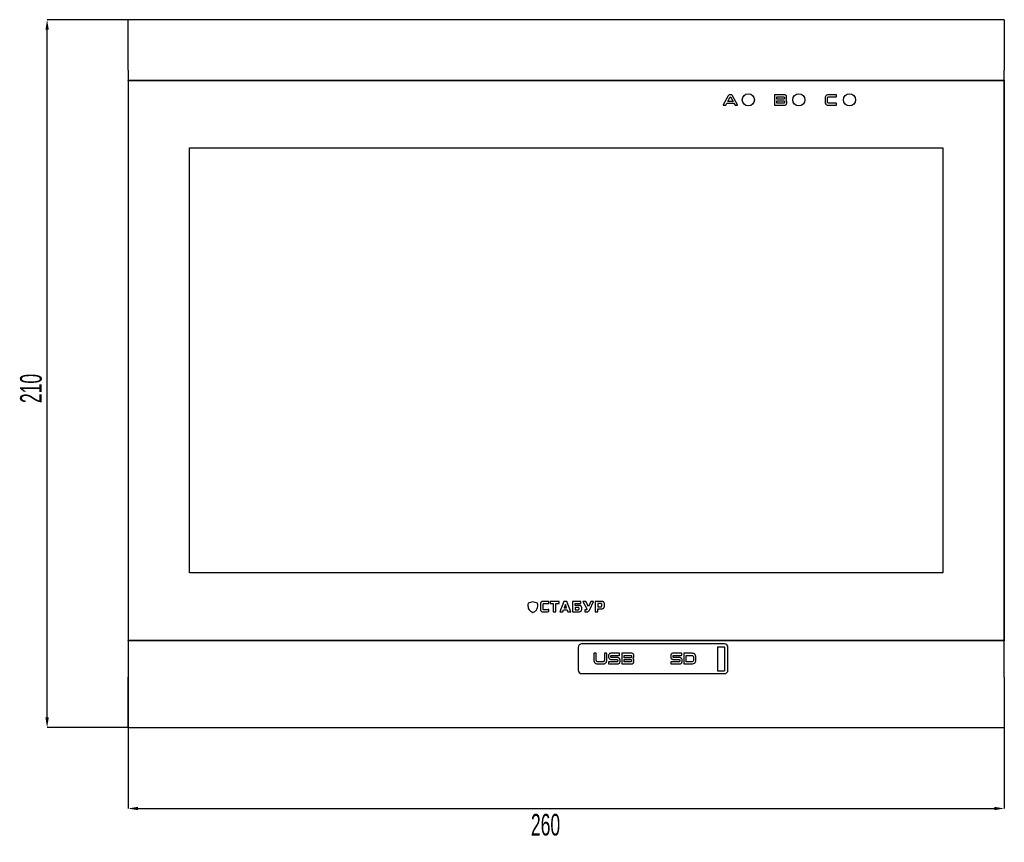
# Model space of a CAD drawing. Header units: millimetres. Extents: x -9 to 904, y 4 to 588.
# Tile 5 of 13: x -9 to 283, y 319 to 563. Entities that reach past the tile are written whole.
import ezdxf

# ---------------------------------------------------------------- set-up
doc = ezdxf.new("R2010")
doc.units = ezdxf.units.MM
doc.header["$PDSIZE"] = -1
doc.styles.add('SLDTEXTSTYLE1', font='TXT', dxfattribs={"width": 0.605})
doc.dimstyles.new('SLDDIMSTYLE4', dxfattribs={"dimtxt": 6.420797, "dimasz": 3, "dimexe": 0, "dimexo": 0.0625, "dimgap": 1.605199, "dimtad": 2, "dimdec": 3, "dimrnd": 1e-09, "dimzin": 12, "dimdsep": 46, "dimtxsty": 'SLDTEXTSTYLE1', "dimsah": 1, "dimcen": 0.09, "dimadec": 0, "dimazin": 3, "dimtfac": 1, "dimtdec": 3, "dimtofl": 0, "dimtmove": 0, "dimatfit": 3, "dimfxl": 1, "dimfrac": 2, "dimtolj": 1, "dimtzin": 12, "dimarcsym": 0})

# ---------------------------------------------------------------- blocks, each defined once
blk = doc.blocks.new('*D57')
at = {"color": 0, "linetype": 'Continuous', "lineweight": -2, "transparency": 16777216}
for p, q in [((22.83, 368.24), (22.83, 329.3)), ((282.83, 368.24), (282.83, 329.3)), ((25.83, 329.3), (279.83, 329.3))]:
    blk.add_line(p, q, dxfattribs=at)
at = {"color": 0, "linetype": 'Continuous', "transparency": 16777216}
for points in [[(25.83, 329.8), (25.83, 328.8), (22.83, 329.3)], [(279.83, 329.8), (279.83, 328.8), (282.83, 329.3)]]:
    blk.add_solid(points, dxfattribs=at)
at = {"layer": 'Defpoints', "color": 0, "linetype": 'Continuous', "transparency": 16777216}
for p in [(22.83, 368.3), (282.83, 368.3), (282.83, 329.3)]:
    blk.add_point(p, dxfattribs=at)
at = {"color": 0, "linetype": 'Continuous', "lineweight": 18, "transparency": 16777216, "insert": (146.72, 327.7), "char_height": 6.421, "attachment_point": 2, "style": 'SLDTEXTSTYLE1'}
blk.add_mtext('\\A1;260', dxfattribs=at)
blk = doc.blocks.new('*D58')
at = {"color": 0, "linetype": 'Continuous', "lineweight": -2, "transparency": 16777216}
for p, q in [((22.77, 563.3), (-1.17, 563.3)), ((-1.17, 356.3), (-1.17, 560.3)), ((22.77, 353.3), (-1.17, 353.3))]:
    blk.add_line(p, q, dxfattribs=at)
at = {"color": 0, "linetype": 'Continuous', "transparency": 16777216}
for points in [[(-1.67, 560.3), (-0.67, 560.3), (-1.17, 563.3)], [(-1.67, 356.3), (-0.67, 356.3), (-1.17, 353.3)]]:
    blk.add_solid(points, dxfattribs=at)
at = {"layer": 'Defpoints', "color": 0, "linetype": 'Continuous', "transparency": 16777216}
for p in [(-1.17, 563.3), (22.83, 563.3), (22.83, 353.3)]:
    blk.add_point(p, dxfattribs=at)
at = {"color": 0, "linetype": 'Continuous', "lineweight": 18, "transparency": 16777216, "insert": (-9.19, 453.9), "char_height": 6.421, "attachment_point": 2, "rotation": 90, "style": 'SLDTEXTSTYLE1'}
blk.add_mtext('\\A1;210', dxfattribs=at)

msp = doc.modelspace()

# ---------------------------------------------------------------- linework, layer by layer
at = {"color": 7, "linetype": 'Continuous', "lineweight": 25}
for p, q in [((22.833, 548.3011), (22.833, 563.3011)), ((282.833, 563.3011), (22.833, 563.3011)), ((282.833, 563.3011), (282.833, 548.3011)), ((22.833, 548.3011), (22.833, 545.4011)), ((282.833, 545.4011), (282.833, 548.3011)), ((22.833, 545.3011), (22.833, 545.4011)), ((282.833, 545.3011), (22.833, 545.3011)), ((22.833, 545.3011), (22.833, 379.1511)), ((22.883, 545.2511), (22.883, 379.2011)), ((22.883, 545.2511), (282.783, 545.2511)), ((282.783, 545.2511), (282.783, 379.2011)), ((282.833, 545.4011), (282.833, 545.3011)), ((282.833, 379.1511), (282.833, 545.3011)), ((200.9335, 540.709), (199.4637, 538.0052)), ((201.6689, 541.052), (201.4045, 541.0527)), ((203.6674, 538.0049), (202.1844, 540.7095)), ((214.6794, 540.9184), (214.68, 538.0379)), ((217.3887, 541.052), (214.8158, 541.0527)), ((232.9217, 541.052), (230.9003, 541.0527)), ((233.0203, 540.5345), (233.0204, 540.9577)), ((199.5218, 537.9031), (200.1047, 537.9037)), ((200.2072, 537.9608), (200.517, 538.5301)), ((200.517, 538.5301), (202.6237, 538.5301)), ((200.7994, 539.0567), (201.5031, 540.3798)), ((202.3413, 539.0567), (200.7994, 539.0567)), ((201.5521, 540.4113), (201.5793, 540.4114)), ((201.628, 540.3796), (202.3413, 539.0567)), ((202.6237, 538.5301), (202.942, 537.9611)), ((203.0449, 537.9031), (203.6143, 537.9037)), ((214.8156, 537.9037), (217.4694, 537.9037)), ((215.3726, 539.7225), (215.3726, 540.3747)), ((217.1974, 539.722), (215.3726, 539.7225)), ((215.3726, 539.2339), (217.1979, 539.2339)), ((215.3726, 538.5781), (215.3726, 539.2339)), ((215.4303, 540.4347), (217.2513, 540.4353)), ((217.2551, 538.5211), (215.4305, 538.5211)), ((217.5806, 540.1552), (217.5807, 539.9974)), ((217.5845, 538.9562), (217.5852, 538.7895)), ((218.2544, 540.0858), (218.2548, 540.3095)), ((218.2771, 538.6747), (218.2777, 538.9303)), ((229.6379, 539.877), (229.6385, 539.0838)), ((230.3311, 539.1527), (230.3311, 539.808)), ((230.8998, 537.9037), (232.9218, 537.9037)), ((230.927, 540.4347), (232.9218, 540.4353)), ((232.9217, 538.5211), (230.9272, 538.5211)), ((233.0203, 537.999), (233.0204, 538.4254)), ((41.083, 525.2511), (264.583, 525.2511)), ((41.083, 399.2011), (41.083, 525.2511)), ((264.583, 525.2511), (264.583, 399.2011)), ((264.583, 399.2011), (41.083, 399.2011)), ((142.945, 390.6297), (141.548, 390.195)), ((144.342, 390.195), (142.945, 390.6297)), ((145.2016, 389.8645), (145.2016, 388.4492)), ((145.9978, 388.4492), (145.9978, 389.8645)), ((147.6785, 390.7492), (146.0862, 390.7492)), ((146.2632, 390.13), (147.6785, 390.13)), ((147.6785, 390.13), (147.6785, 390.7492)), ((150.7299, 390.7492), (148.0761, 390.7492)), ((148.0761, 390.7492), (148.0761, 390.13)), ((148.0761, 390.13), (149.005, 390.13)), ((149.005, 390.13), (149.005, 387.6531)), ((149.8011, 390.13), (150.7299, 390.13)), ((149.8011, 387.6531), (149.8011, 390.13)), ((150.7299, 390.13), (150.7299, 390.7492)), ((152.1669, 390.7492), (150.9948, 387.6531)), ((153.0515, 390.7492), (152.1669, 390.7492)), ((152.6092, 389.8203), (152.2554, 388.7809)), ((152.2554, 388.7809), (152.9631, 388.7809)), ((152.9631, 388.7809), (152.6092, 389.8203)), ((154.2236, 387.6531), (153.0515, 390.7492)), ((157.1644, 390.7492), (154.7097, 390.7492)), ((154.7097, 390.7492), (154.7097, 387.6531)), ((155.5058, 390.13), (157.1644, 390.13)), ((155.5058, 389.5549), (155.5058, 390.13)), ((156.5673, 389.5549), (155.5058, 389.5549)), ((156.3904, 388.9358), (155.5058, 388.9358)), ((155.5058, 388.9358), (155.5058, 388.2723)), ((156.6558, 388.5377), (156.6558, 388.6703)), ((157.1644, 390.13), (157.1644, 390.7492)), ((157.4519, 388.5377), (157.4519, 388.6703)), ((157.7609, 390.7492), (158.9772, 388.5377)), ((158.6455, 390.7492), (157.7609, 390.7492)), ((159.4417, 389.179), (158.6455, 390.7492)), ((160.105, 390.7492), (159.4417, 389.179)), ((159.8618, 388.3165), (160.9896, 390.7492)), ((160.9896, 390.7492), (160.105, 390.7492)), ((163.2891, 390.7492), (161.4315, 390.7492)), ((161.4315, 390.7492), (161.4315, 387.6531)), ((162.2276, 390.13), (162.2276, 389.1569)), ((163.1122, 390.13), (162.2276, 390.13)), ((162.2276, 389.1569), (163.1122, 389.1569)), ((163.3775, 389.4223), (163.3775, 389.8645)), ((164.1737, 389.4223), (164.1737, 389.8645)), ((147.6785, 387.6972), (147.6785, 388.2944)), ((149.005, 387.6531), (149.8011, 387.6531)), ((150.9948, 387.6531), (151.8573, 387.6531)), ((151.8573, 387.6531), (152.0564, 388.2059)), ((152.0564, 388.2059), (153.1621, 388.2059)), ((153.1621, 388.2059), (153.3611, 387.6531)), ((153.3611, 387.6531), (154.2236, 387.6531)), ((154.7097, 387.6531), (156.5673, 387.6531)), ((155.5058, 388.2723), (156.3904, 388.2723)), ((158.8003, 388.2502), (158.4022, 388.2502)), ((158.4022, 388.2502), (158.4022, 387.6531)), ((161.4315, 387.6531), (162.2276, 387.6531)), ((162.2276, 387.6531), (162.2276, 388.5377)), ((162.2276, 388.5377), (163.2891, 388.5377)), ((22.833, 379.1511), (282.833, 379.1511)), ((22.833, 379.0511), (22.833, 379.1511)), ((22.833, 379.0511), (22.833, 368.3011)), ((22.883, 379.2011), (282.783, 379.2011)), ((156.433, 377.1011), (156.433, 370.3011)), ((199.833, 378.1011), (157.433, 378.1011)), ((197.783, 377.2511), (199.783, 377.2511)), ((197.783, 377.2511), (197.783, 370.1511)), ((199.783, 377.2511), (199.783, 370.1511)), ((200.833, 370.3011), (200.833, 377.1011)), ((282.833, 379.1511), (282.833, 379.0511)), ((282.833, 368.3011), (282.833, 379.0511)), ((161.0616, 375.2522), (161.0622, 373.3745)), ((161.6549, 375.352), (161.1663, 375.3527)), ((161.7548, 373.4423), (161.7548, 375.2527)), ((164.1742, 375.2522), (164.1749, 373.4426)), ((164.7676, 375.352), (164.2744, 375.3527)), ((164.8668, 373.3742), (164.8674, 375.2527)), ((165.4193, 374.6251), (165.4199, 374.2907)), ((166.1125, 374.3223), (166.1125, 374.4786)), ((168.5922, 375.352), (166.2197, 375.3527)), ((168.019, 374.0661), (166.3447, 374.0661)), ((166.3485, 374.7347), (168.5928, 374.7353)), ((168.6921, 374.8326), (168.6924, 375.2549)), ((169.3204, 375.2184), (169.3211, 372.3379)), ((172.0297, 375.352), (169.4569, 375.3527)), ((170.0137, 374.0225), (170.0137, 374.6747)), ((171.8384, 374.022), (170.0137, 374.0225)), ((170.0714, 374.7347), (171.8923, 374.7353)), ((172.2217, 374.4552), (172.2218, 374.2974)), ((172.8954, 374.3858), (172.8959, 374.6095)), ((183.8461, 374.6251), (183.8467, 374.2907)), ((184.5393, 374.3223), (184.5393, 374.4786)), ((187.019, 375.352), (184.6465, 375.3527)), ((186.4458, 374.0661), (184.7715, 374.0661)), ((184.7753, 374.7347), (187.0196, 374.7353)), ((187.1189, 374.8326), (187.1192, 375.2549)), ((187.7473, 375.2191), (187.7479, 372.3369)), ((189.9728, 375.352), (187.8837, 375.3527)), ((188.4405, 372.8794), (188.4405, 374.6718)), ((188.4982, 374.7347), (189.9555, 374.7353)), ((190.6524, 374.0272), (190.653, 373.5287)), ((191.345, 373.4695), (191.3456, 374.0866)), ((162.3215, 372.2037), (163.6078, 372.2037)), ((163.5854, 372.8211), (162.3487, 372.8211)), ((165.4238, 372.7231), (165.4244, 372.3014)), ((165.5282, 372.2037), (168.0104, 372.2037)), ((167.8808, 372.8211), (165.5286, 372.8211)), ((166.2104, 373.5311), (167.8854, 373.5318)), ((168.1169, 373.2711), (168.1175, 373.0812)), ((168.8095, 372.9319), (168.8101, 373.3041)), ((169.4566, 372.2037), (172.1105, 372.2037)), ((170.0137, 373.5339), (171.8389, 373.5339)), ((170.0137, 372.8781), (170.0137, 373.5339)), ((171.8962, 372.8211), (170.0715, 372.8211)), ((172.2256, 373.2562), (172.2262, 373.0895)), ((172.9181, 372.9747), (172.9188, 373.2303)), ((183.8506, 372.7231), (183.8513, 372.3014)), ((183.955, 372.2037), (186.4373, 372.2037)), ((186.3077, 372.8211), (183.9554, 372.8211)), ((184.6372, 373.5311), (186.3122, 373.5318)), ((186.5437, 373.2711), (186.5444, 373.0812)), ((187.2363, 372.9319), (187.2369, 373.3041)), ((187.8834, 372.2037), (189.9733, 372.2037)), ((189.9553, 372.8211), (188.4982, 372.8211)), ((22.833, 353.3011), (22.833, 368.3011)), ((157.433, 369.3011), (199.833, 369.3011)), ((197.783, 370.1511), (199.783, 370.1511)), ((282.833, 368.3011), (282.833, 353.3011)), ((22.833, 353.3011), (282.833, 353.3011))]:
    msp.add_line(p, q, dxfattribs=at)
for centre in [(206.883, 539.5011), (221.883, 539.5011), (236.883, 539.5011)]:
    msp.add_circle(centre, 1.8, dxfattribs=at)
for centre, start, end in [((157.433, 377.1011), 90, 180), ((199.833, 377.1011), 0, 90), ((157.433, 370.3011), 180, 270), ((199.833, 370.3011), 270, 0)]:
    msp.add_arc(centre, 1, start, end, dxfattribs=at)
for points, knots in [([(201.4045, 541.0527), (201.3464, 541.0483), (201.2302, 541.0394), (201.0543, 540.9167), (200.9794, 540.7878), (200.9335, 540.709)], [0, 0, 0, 0, 0.27969959, 0.55928797, 1, 1, 1, 1]), ([(202.1844, 540.7095), (202.1168, 540.8206), (201.9962, 541.019), (201.7688, 541.0419), (201.6689, 541.052)], [0, 0, 0, 0, 0.56028555, 1, 1, 1, 1]), ([(214.8158, 541.0527), (214.7953, 541.0513), (214.7545, 541.0487), (214.7038, 541.0161), (214.6815, 540.9666), (214.6801, 540.9345), (214.6794, 540.9184)], [0, 0, 0, 0, 0.280835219, 0.558857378, 0.779103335, 1, 1, 1, 1]), ([(218.2548, 540.3095), (218.2514, 540.3916), (218.2445, 540.5555), (218.1522, 540.7906), (217.8721, 541.0333), (217.588, 541.0443), (217.3887, 541.052)], [0, 0, 0, 0, 0.18761803, 0.37458448, 0.56106201, 1, 1, 1, 1]), ([(230.9003, 541.0527), (230.7127, 541.0484), (230.34, 541.0399), (229.838, 540.787), (229.6525, 540.3179), (229.6428, 540.0243), (229.6379, 539.877)], [0, 0, 0, 0, 0.28142713, 0.55894805, 0.77876256, 1, 1, 1, 1]), ([(233.0204, 540.9577), (233.0197, 540.9724), (233.0181, 541.0019), (232.9928, 541.0377), (232.9563, 541.0508), (232.9332, 541.0516), (232.9217, 541.052)], [0, 0, 0, 0, 0.2803216, 0.55866088, 0.77914199, 1, 1, 1, 1]), ([(232.9218, 540.4353), (232.9369, 540.4359), (232.9671, 540.4372), (233.0034, 540.4629), (233.0189, 540.4992), (233.0198, 540.5227), (233.0203, 540.5345)], [0, 0, 0, 0, 0.28021945, 0.55934092, 0.77894308, 1, 1, 1, 1]), ([(199.4637, 538.0052), (199.458, 537.9936), (199.4495, 537.9761), (199.4454, 537.9502), (199.4532, 537.9246), (199.4836, 537.9065), (199.509, 537.9042), (199.5218, 537.9031)], [0, 0, 0, 0, 0.25058335, 0.37657147, 0.50153747, 0.74894899, 1, 1, 1, 1]), ([(200.1047, 537.9037), (200.1164, 537.9035), (200.14, 537.9029), (200.1809, 537.9185), (200.1973, 537.9448), (200.2072, 537.9608)], [0, 0, 0, 0, 0.28112646, 0.56214137, 1, 1, 1, 1]), ([(201.5031, 540.3798), (201.5064, 540.3847), (201.5126, 540.3942), (201.5283, 540.4081), (201.543, 540.4101), (201.5521, 540.4113)], [0, 0, 0, 0, 0.2886728, 0.55898642, 1, 1, 1, 1]), ([(201.5793, 540.4114), (201.5851, 540.4106), (201.5963, 540.4091), (201.6153, 540.4), (201.6231, 540.3874), (201.628, 540.3796)], [0, 0, 0, 0, 0.28719253, 0.55576933, 1, 1, 1, 1]), ([(202.942, 537.9611), (202.9472, 537.9503), (202.9578, 537.9287), (202.9951, 537.9042), (203.026, 537.9035), (203.0449, 537.9031)], [0, 0, 0, 0, 0.28021824, 0.5611323, 1, 1, 1, 1]), ([(203.6143, 537.9037), (203.6269, 537.9048), (203.6459, 537.9063), (203.6684, 537.918), (203.6825, 537.9328), (203.6849, 537.9539), (203.6807, 537.9787), (203.6725, 537.995), (203.6674, 538.0049)], [0, 0, 0, 0, 0.24994142, 0.37499992, 0.49981235, 0.63964615, 0.7798049, 1, 1, 1, 1]), ([(214.68, 538.0379), (214.6808, 538.0173), (214.6823, 537.9761), (214.7177, 537.9268), (214.7674, 537.9059), (214.7995, 537.9044), (214.8156, 537.9037)], [0, 0, 0, 0, 0.28038552, 0.55884935, 0.77904341, 1, 1, 1, 1]), ([(215.3726, 540.3747), (215.373, 540.3837), (215.3738, 540.4016), (215.3869, 540.4249), (215.4091, 540.434), (215.4232, 540.4345), (215.4303, 540.4347)], [0, 0, 0, 0, 0.28039541, 0.55870258, 0.7791285, 1, 1, 1, 1]), ([(215.4305, 538.5211), (215.4217, 538.5214), (215.4042, 538.5219), (215.3818, 538.5357), (215.3735, 538.5575), (215.3729, 538.5712), (215.3726, 538.5781)], [0, 0, 0, 0, 0.28046896, 0.5585413, 0.77929411, 1, 1, 1, 1]), ([(217.5807, 539.9974), (217.5776, 539.9514), (217.573, 539.8823), (217.5206, 539.8058), (217.4084, 539.7256), (217.2911, 539.7236), (217.1974, 539.722)], [0, 0, 0, 0, 0.24968226, 0.37520295, 0.5007774, 1, 1, 1, 1]), ([(217.1979, 539.2339), (217.292, 539.2314), (217.4098, 539.2284), (217.5229, 539.1484), (217.5771, 539.0723), (217.5816, 539.0026), (217.5845, 538.9562)], [0, 0, 0, 0, 0.49917369, 0.62476986, 0.75034533, 1, 1, 1, 1]), ([(217.2513, 540.4353), (217.2977, 540.4335), (217.3903, 540.4299), (217.5146, 540.3742), (217.5774, 540.2654), (217.5795, 540.192), (217.5806, 540.1552)], [0, 0, 0, 0, 0.28104803, 0.55991785, 0.77937644, 1, 1, 1, 1]), ([(217.5852, 538.7895), (217.5838, 538.7589), (217.581, 538.6978), (217.5435, 538.6109), (217.4341, 538.527), (217.3289, 538.5235), (217.2551, 538.5211)], [0, 0, 0, 0, 0.18737939, 0.37425449, 0.56078834, 1, 1, 1, 1]), ([(217.4694, 537.9037), (217.5899, 537.9091), (217.8293, 537.9198), (218.1347, 538.1007), (218.2654, 538.3919), (218.2732, 538.5803), (218.2771, 538.6747)], [0, 0, 0, 0, 0.281245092, 0.558827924, 0.778959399, 1, 1, 1, 1]), ([(217.9613, 539.5028), (218.0122, 539.5415), (218.1141, 539.6187), (218.2321, 539.8208), (218.2459, 539.9853), (218.2544, 540.0858)], [0, 0, 0, 0, 0.28033155, 0.56044472, 1, 1, 1, 1]), ([(218.2777, 538.9303), (218.2743, 538.9946), (218.2674, 539.1229), (218.1788, 539.3424), (218.0437, 539.4421), (217.9613, 539.5028)], [0, 0, 0, 0, 0.281022, 0.5616492, 1, 1, 1, 1]), ([(229.6385, 539.0838), (229.6434, 538.8941), (229.653, 538.5179), (229.9806, 538.054), (230.4581, 537.9163), (230.7524, 537.9079), (230.8998, 537.9037)], [0, 0, 0, 0, 0.28125364, 0.55769124, 0.7783699, 1, 1, 1, 1]), ([(230.3311, 539.808), (230.3314, 539.9033), (230.3322, 540.092), (230.4563, 540.3546), (230.7034, 540.4312), (230.8523, 540.4335), (230.927, 540.4347)], [0, 0, 0, 0, 0.2819111, 0.55832167, 0.77833517, 1, 1, 1, 1]), ([(230.9272, 538.5211), (230.8307, 538.5212), (230.64, 538.5214), (230.3931, 538.6791), (230.3349, 538.928), (230.3323, 539.0777), (230.3311, 539.1527)], [0, 0, 0, 0, 0.28180926, 0.55721218, 0.77808212, 1, 1, 1, 1]), ([(233.0204, 538.4254), (233.0196, 538.4402), (233.018, 538.4697), (232.993, 538.506), (232.9563, 538.5192), (232.9332, 538.5204), (232.9217, 538.5211)], [0, 0, 0, 0, 0.28036506, 0.55850469, 0.77929172, 1, 1, 1, 1]), ([(232.9218, 537.9037), (232.9367, 537.9041), (232.9662, 537.905), (233.0031, 537.9285), (233.0187, 537.9643), (233.0198, 537.9874), (233.0203, 537.999)], [0, 0, 0, 0, 0.28032517, 0.5591518, 0.77905394, 1, 1, 1, 1]), ([(141.548, 390.195), (141.5187, 389.943), (141.4643, 389.4755), (141.5497, 388.8101), (141.8013, 388.2224), (142.275, 387.7315), (142.7141, 387.5603), (142.945, 387.4704)], [0, 0, 0, 0, 0.22405071, 0.41571123, 0.58655054, 0.78269629, 1, 1, 1, 1]), ([(142.945, 387.4704), (143.2337, 387.5887), (143.7873, 387.8158), (144.278, 388.5438), (144.4334, 389.3624), (144.3742, 389.9015), (144.342, 390.195)], [0, 0, 0, 0, 0.27162143, 0.52089956, 0.73915526, 1, 1, 1, 1]), ([(145.4117, 390.539), (145.3753, 390.4948), (145.2983, 390.4014), (145.2165, 390.1699), (145.2075, 389.9854), (145.2016, 389.8645)], [0, 0, 0, 0, 0.23631451, 0.49942392, 1, 1, 1, 1]), ([(146.0862, 390.7492), (145.9331, 390.7445), (145.6854, 390.7369), (145.4873, 390.5937), (145.4117, 390.539)], [0, 0, 0, 0, 0.61822478, 1, 1, 1, 1]), ([(145.9978, 389.8645), (145.9992, 389.8947), (146.0018, 389.9505), (146.0298, 390.0261), (146.082, 390.0864), (146.1638, 390.1248), (146.2281, 390.1281), (146.2632, 390.13)], [0, 0, 0, 0, 0.21052891, 0.38895595, 0.55261789, 0.75589284, 1, 1, 1, 1]), ([(156.6558, 388.6703), (156.6544, 388.7005), (156.6518, 388.7563), (156.6237, 388.8319), (156.5716, 388.8922), (156.4898, 388.9306), (156.4255, 388.9339), (156.3904, 388.9358)], [0, 0, 0, 0, 0.21053847, 0.38898286, 0.55266745, 0.75594843, 1, 1, 1, 1]), ([(157.2418, 389.3448), (157.1976, 389.3813), (157.1042, 389.4582), (156.8727, 389.54), (156.6882, 389.549), (156.5673, 389.5549)], [0, 0, 0, 0, 0.23633533, 0.49943628, 1, 1, 1, 1]), ([(157.4519, 388.6703), (157.4472, 388.8234), (157.4396, 389.0711), (157.2965, 389.2692), (157.2418, 389.3448)], [0, 0, 0, 0, 0.61823448, 1, 1, 1, 1]), ([(163.3775, 389.8645), (163.3761, 389.8947), (163.3735, 389.9505), (163.3455, 390.0261), (163.2933, 390.0864), (163.2116, 390.1248), (163.1473, 390.1281), (163.1122, 390.13)], [0, 0, 0, 0, 0.21052891, 0.38895595, 0.55261789, 0.75589284, 1, 1, 1, 1]), ([(163.1122, 389.1569), (163.1424, 389.1583), (163.1982, 389.1609), (163.2738, 389.1889), (163.3341, 389.2411), (163.3724, 389.3229), (163.3757, 389.3872), (163.3775, 389.4223)], [0, 0, 0, 0, 0.21053631, 0.38894835, 0.55259375, 0.75586952, 1, 1, 1, 1]), ([(163.9637, 390.539), (163.9194, 390.5755), (163.826, 390.6524), (163.5945, 390.7343), (163.4101, 390.7433), (163.2891, 390.7492)], [0, 0, 0, 0, 0.23633938, 0.49944647, 1, 1, 1, 1]), ([(163.2891, 388.5377), (163.4422, 388.5423), (163.6899, 388.5499), (163.888, 388.6931), (163.9637, 388.7477)], [0, 0, 0, 0, 0.61823448, 1, 1, 1, 1]), ([(164.1737, 389.8645), (164.169, 390.0176), (164.1614, 390.2653), (164.0183, 390.4634), (163.9637, 390.539)], [0, 0, 0, 0, 0.6182498, 1, 1, 1, 1]), ([(163.9637, 388.7477), (164.0001, 388.7919), (164.077, 388.8854), (164.1588, 389.1169), (164.1678, 389.3013), (164.1737, 389.4223)], [0, 0, 0, 0, 0.23631451, 0.49942392, 1, 1, 1, 1]), ([(145.2016, 388.4492), (145.2068, 388.3054), (145.2151, 388.071), (145.3521, 387.8845), (145.4051, 387.8123)], [0, 0, 0, 0, 0.61340651, 1, 1, 1, 1]), ([(145.4051, 387.8123), (145.4475, 387.7771), (145.5364, 387.7032), (145.7547, 387.6235), (145.9285, 387.6146), (146.042, 387.6088)], [0, 0, 0, 0, 0.240246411, 0.504169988, 1, 1, 1, 1]), ([(146.0575, 388.2878), (146.0384, 388.3133), (146.0023, 388.3614), (145.9992, 388.4212), (145.9978, 388.4492)], [0, 0, 0, 0, 0.531834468, 1, 1, 1, 1]), ([(146.042, 387.6088), (146.32, 387.6151), (146.8665, 387.6274), (147.411, 387.6742), (147.6785, 387.6972)], [0, 0, 0, 0, 0.508819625, 1, 1, 1, 1]), ([(146.21, 388.2281), (146.1774, 388.2309), (146.1202, 388.2359), (146.0763, 388.2722), (146.0575, 388.2878)], [0, 0, 0, 0, 0.57072596, 1, 1, 1, 1]), ([(146.4135, 388.2302), (146.3741, 388.2295), (146.3063, 388.2283), (146.2384, 388.2281), (146.21, 388.2281)], [0, 0, 0, 0, 0.58138375, 1, 1, 1, 1]), ([(146.6436, 388.2369), (146.5999, 388.2353), (146.5232, 388.2327), (146.4465, 388.231), (146.4135, 388.2302)], [0, 0, 0, 0, 0.569615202, 1, 1, 1, 1]), ([(146.8846, 388.2457), (146.8394, 388.244), (146.7591, 388.2411), (146.6787, 388.2382), (146.6436, 388.2369)], [0, 0, 0, 0, 0.56225558, 1, 1, 1, 1]), ([(147.1987, 388.2634), (147.1342, 388.2591), (147.0296, 388.252), (146.9248, 388.2474), (146.8846, 388.2457)], [0, 0, 0, 0, 0.61571801, 1, 1, 1, 1]), ([(147.6785, 388.2944), (147.5811, 388.2884), (147.4211, 388.2785), (147.2612, 388.2676), (147.1987, 388.2634)], [0, 0, 0, 0, 0.608790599, 1, 1, 1, 1]), ([(156.3904, 388.2723), (156.4206, 388.2737), (156.4764, 388.2763), (156.552, 388.3043), (156.6123, 388.3565), (156.6506, 388.4383), (156.654, 388.5026), (156.6558, 388.5377)], [0, 0, 0, 0, 0.210484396, 0.388892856, 0.552558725, 0.755857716, 1, 1, 1, 1]), ([(156.5673, 387.6531), (156.7204, 387.6578), (156.9681, 387.6653), (157.1662, 387.8085), (157.2418, 387.8631)], [0, 0, 0, 0, 0.61823448, 1, 1, 1, 1]), ([(157.2418, 387.8631), (157.2783, 387.9074), (157.3552, 388.0008), (157.437, 388.2323), (157.446, 388.4167), (157.4519, 388.5377)], [0, 0, 0, 0, 0.23633533, 0.49943628, 1, 1, 1, 1]), ([(158.4022, 387.6531), (158.4881, 387.6389), (158.6391, 387.6139), (158.7919, 387.6104), (158.8578, 387.6088)], [0, 0, 0, 0, 0.56929801, 1, 1, 1, 1]), ([(158.9772, 388.3519), (158.9672, 388.3346), (158.9476, 388.3008), (158.9015, 388.2689), (158.8514, 388.2525), (158.818, 388.251), (158.8003, 388.2502)], [0, 0, 0, 0, 0.27483163, 0.53691345, 0.75557848, 1, 1, 1, 1]), ([(158.8578, 387.6088), (158.9927, 387.6156), (159.2201, 387.627), (159.4121, 387.7461), (159.4902, 387.7945)], [0, 0, 0, 0, 0.59332477, 1, 1, 1, 1]), ([(158.9772, 388.5377), (158.9843, 388.5219), (158.9973, 388.493), (158.9987, 388.4614), (158.9993, 388.447)], [0, 0, 0, 0, 0.54504191, 1, 1, 1, 1]), ([(158.9993, 388.447), (158.9982, 388.4284), (158.9962, 388.3954), (158.983, 388.3651), (158.9772, 388.3519)], [0, 0, 0, 0, 0.56305642, 1, 1, 1, 1]), ([(159.4902, 387.7945), (159.5702, 387.8735), (159.7245, 388.026), (159.8172, 388.222), (159.8618, 388.3165)], [0, 0, 0, 0, 0.518170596, 1, 1, 1, 1]), ([(161.1663, 375.3527), (161.1508, 375.3518), (161.12, 375.35), (161.0805, 375.3264), (161.0644, 375.2885), (161.0625, 375.2643), (161.0616, 375.2522)], [0, 0, 0, 0, 0.28039138, 0.55872747, 0.77931704, 1, 1, 1, 1]), ([(161.7548, 375.2527), (161.7541, 375.2679), (161.7527, 375.2982), (161.7278, 375.3358), (161.6905, 375.3504), (161.6668, 375.3515), (161.6549, 375.352)], [0, 0, 0, 0, 0.28031547, 0.55887979, 0.77913142, 1, 1, 1, 1]), ([(164.2744, 375.3527), (164.2592, 375.3518), (164.2288, 375.35), (164.1907, 375.3255), (164.1758, 375.288), (164.1747, 375.2641), (164.1742, 375.2522)], [0, 0, 0, 0, 0.28037812, 0.55874275, 0.77916645, 1, 1, 1, 1]), ([(164.8674, 375.2527), (164.8664, 375.2678), (164.8644, 375.2979), (164.8406, 375.336), (164.803, 375.3504), (164.7794, 375.3515), (164.7676, 375.352)], [0, 0, 0, 0, 0.2803981, 0.5585986, 0.77922969, 1, 1, 1, 1]), ([(166.2197, 375.3527), (166.1045, 375.3456), (165.8752, 375.3316), (165.586, 375.1624), (165.4379, 374.896), (165.4255, 374.7155), (165.4193, 374.6251)], [0, 0, 0, 0, 0.28102344, 0.55945184, 0.77938473, 1, 1, 1, 1]), ([(165.4199, 374.2907), (165.4278, 374.173), (165.4436, 373.9387), (165.6519, 373.6631), (165.9352, 373.5457), (166.1186, 373.536), (166.2104, 373.5311)], [0, 0, 0, 0, 0.28046963, 0.55855741, 0.77884577, 1, 1, 1, 1]), ([(166.1125, 374.4786), (166.1133, 374.5161), (166.1148, 374.5907), (166.1716, 374.6853), (166.2609, 374.7275), (166.3193, 374.7323), (166.3485, 374.7347)], [0, 0, 0, 0, 0.28074318, 0.55884679, 0.77898187, 1, 1, 1, 1]), ([(166.3447, 374.0661), (166.3074, 374.0686), (166.233, 374.0736), (166.1475, 374.1435), (166.1161, 374.2352), (166.1137, 374.2932), (166.1125, 374.3223)], [0, 0, 0, 0, 0.28034435, 0.55832796, 0.77895503, 1, 1, 1, 1]), ([(168.8101, 373.3041), (168.8019, 373.422), (168.7856, 373.6566), (168.5785, 373.9337), (168.2946, 374.0515), (168.111, 374.0612), (168.019, 374.0661)], [0, 0, 0, 0, 0.28061127, 0.55863553, 0.77887374, 1, 1, 1, 1]), ([(168.6924, 375.2549), (168.6915, 375.2699), (168.6898, 375.2998), (168.665, 375.3372), (168.6273, 375.35), (168.6039, 375.3514), (168.5922, 375.352)], [0, 0, 0, 0, 0.28045298, 0.55822623, 0.7794171, 1, 1, 1, 1]), ([(168.5928, 374.7353), (168.6079, 374.7358), (168.6378, 374.7367), (168.6756, 374.7605), (168.6902, 374.7974), (168.6915, 374.8209), (168.6921, 374.8326)], [0, 0, 0, 0, 0.28035438, 0.55874725, 0.77927995, 1, 1, 1, 1]), ([(169.4569, 375.3527), (169.4364, 375.3513), (169.3955, 375.3487), (169.3448, 375.3161), (169.3226, 375.2666), (169.3212, 375.2345), (169.3204, 375.2184)], [0, 0, 0, 0, 0.28083522, 0.55885738, 0.77910334, 1, 1, 1, 1]), ([(170.0137, 374.6747), (170.014, 374.6837), (170.0148, 374.7016), (170.028, 374.7249), (170.0502, 374.734), (170.0643, 374.7345), (170.0714, 374.7347)], [0, 0, 0, 0, 0.28039541, 0.55870258, 0.7791285, 1, 1, 1, 1]), ([(172.2218, 374.2974), (172.2187, 374.2514), (172.2141, 374.1823), (172.1616, 374.1058), (172.0494, 374.0256), (171.9322, 374.0236), (171.8384, 374.022)], [0, 0, 0, 0, 0.24968226, 0.37520295, 0.5007774, 1, 1, 1, 1]), ([(171.8923, 374.7353), (171.9388, 374.7335), (172.0314, 374.7299), (172.1556, 374.6742), (172.2184, 374.5654), (172.2206, 374.492), (172.2217, 374.4552)], [0, 0, 0, 0, 0.28104803, 0.55991785, 0.77937644, 1, 1, 1, 1]), ([(172.8959, 374.6095), (172.8924, 374.6916), (172.8855, 374.8555), (172.7932, 375.0906), (172.5131, 375.3333), (172.2291, 375.3443), (172.0297, 375.352)], [0, 0, 0, 0, 0.18761803, 0.37458448, 0.56106201, 1, 1, 1, 1]), ([(172.6023, 373.8028), (172.6533, 373.8415), (172.7552, 373.9187), (172.8731, 374.1208), (172.887, 374.2853), (172.8954, 374.3858)], [0, 0, 0, 0, 0.28033155, 0.56044472, 1, 1, 1, 1]), ([(184.6465, 375.3527), (184.5313, 375.3456), (184.302, 375.3316), (184.0128, 375.1624), (183.8647, 374.896), (183.8523, 374.7155), (183.8461, 374.6251)], [0, 0, 0, 0, 0.28102344, 0.55945184, 0.77938473, 1, 1, 1, 1]), ([(183.8467, 374.2907), (183.8546, 374.173), (183.8704, 373.9387), (184.0787, 373.6631), (184.362, 373.5457), (184.5454, 373.536), (184.6372, 373.5311)], [0, 0, 0, 0, 0.28046963, 0.55855741, 0.77884577, 1, 1, 1, 1]), ([(184.5393, 374.4786), (184.5401, 374.5161), (184.5416, 374.5907), (184.5984, 374.6853), (184.6877, 374.7275), (184.7461, 374.7323), (184.7753, 374.7347)], [0, 0, 0, 0, 0.280743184, 0.558846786, 0.778981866, 1, 1, 1, 1]), ([(184.7715, 374.0661), (184.7342, 374.0686), (184.6598, 374.0736), (184.5743, 374.1435), (184.543, 374.2352), (184.5405, 374.2932), (184.5393, 374.3223)], [0, 0, 0, 0, 0.28034435, 0.55832796, 0.77895503, 1, 1, 1, 1]), ([(187.2369, 373.3041), (187.2287, 373.422), (187.2124, 373.6566), (187.0053, 373.9337), (186.7214, 374.0515), (186.5378, 374.0612), (186.4458, 374.0661)], [0, 0, 0, 0, 0.28061127, 0.55863553, 0.77887374, 1, 1, 1, 1]), ([(187.1192, 375.2549), (187.1183, 375.2699), (187.1166, 375.2998), (187.0918, 375.3372), (187.0542, 375.35), (187.0307, 375.3514), (187.019, 375.352)], [0, 0, 0, 0, 0.28045298, 0.55822623, 0.7794171, 1, 1, 1, 1]), ([(187.0196, 374.7353), (187.0347, 374.7358), (187.0646, 374.7367), (187.1024, 374.7605), (187.1171, 374.7974), (187.1183, 374.8209), (187.1189, 374.8326)], [0, 0, 0, 0, 0.28035438, 0.55874725, 0.77927995, 1, 1, 1, 1]), ([(187.8837, 375.3527), (187.8632, 375.3513), (187.8225, 375.3487), (187.772, 375.3162), (187.7492, 375.2672), (187.7479, 375.2351), (187.7473, 375.2191)], [0, 0, 0, 0, 0.28083709, 0.55883565, 0.77904303, 1, 1, 1, 1]), ([(188.4405, 374.6718), (188.4408, 374.681), (188.4414, 374.6993), (188.4535, 374.7241), (188.4764, 374.734), (188.4909, 374.7344), (188.4982, 374.7347)], [0, 0, 0, 0, 0.28041709, 0.55880405, 0.77925109, 1, 1, 1, 1]), ([(189.9555, 374.7353), (190.0649, 374.7339), (190.2815, 374.7311), (190.5662, 374.5628), (190.6461, 374.2827), (190.6503, 374.1125), (190.6524, 374.0272)], [0, 0, 0, 0, 0.281626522, 0.557878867, 0.778338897, 1, 1, 1, 1]), ([(191.3456, 374.0866), (191.337, 374.2903), (191.3198, 374.695), (190.9532, 375.1772), (190.4469, 375.3352), (190.131, 375.3464), (189.9728, 375.352)], [0, 0, 0, 0, 0.28089441, 0.55796046, 0.77854088, 1, 1, 1, 1]), ([(161.0622, 373.3745), (161.067, 373.1855), (161.0764, 372.8107), (161.4067, 372.3519), (161.8817, 372.2156), (162.1747, 372.2077), (162.3215, 372.2037)], [0, 0, 0, 0, 0.28122767, 0.55763032, 0.77836911, 1, 1, 1, 1]), ([(162.3487, 372.8211), (162.2533, 372.8211), (162.0646, 372.8212), (161.8183, 372.9738), (161.7585, 373.22), (161.756, 373.3681), (161.7548, 373.4423)], [0, 0, 0, 0, 0.28183054, 0.55736398, 0.77814657, 1, 1, 1, 1]), ([(164.1749, 373.4426), (164.1743, 373.3483), (164.1732, 373.1616), (164.0511, 372.9013), (163.8067, 372.8252), (163.6593, 372.8224), (163.5854, 372.8211)], [0, 0, 0, 0, 0.28194536, 0.55846258, 0.7783876, 1, 1, 1, 1]), ([(163.6078, 372.2037), (163.7949, 372.2079), (164.1664, 372.2164), (164.6668, 372.4673), (164.8537, 372.9344), (164.8624, 373.2273), (164.8668, 373.3742)], [0, 0, 0, 0, 0.28142381, 0.55890557, 0.7787005, 1, 1, 1, 1]), ([(165.5286, 372.8211), (165.5132, 372.8204), (165.4826, 372.8192), (165.4435, 372.7961), (165.4267, 372.7591), (165.4248, 372.7351), (165.4238, 372.7231)], [0, 0, 0, 0, 0.28037412, 0.55898004, 0.77929309, 1, 1, 1, 1]), ([(165.4244, 372.3014), (165.4253, 372.286), (165.427, 372.2554), (165.4546, 372.219), (165.4923, 372.2053), (165.5162, 372.2043), (165.5282, 372.2037)], [0, 0, 0, 0, 0.28023808, 0.558842, 0.77910835, 1, 1, 1, 1]), ([(168.1175, 373.0812), (168.1169, 373.0433), (168.1155, 372.968), (168.059, 372.8721), (167.9693, 372.8284), (167.9104, 372.8235), (167.8808, 372.8211)], [0, 0, 0, 0, 0.280867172, 0.559063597, 0.779161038, 1, 1, 1, 1]), ([(167.8854, 373.5318), (167.923, 373.529), (167.998, 373.5235), (168.0828, 373.4513), (168.1133, 373.3588), (168.1157, 373.3003), (168.1169, 373.2711)], [0, 0, 0, 0, 0.280267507, 0.55833802, 0.779002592, 1, 1, 1, 1]), ([(168.0104, 372.2037), (168.1257, 372.2105), (168.355, 372.2242), (168.6441, 372.394), (168.7918, 372.6608), (168.8035, 372.8415), (168.8095, 372.9319)], [0, 0, 0, 0, 0.28095261, 0.55936921, 0.7793489, 1, 1, 1, 1]), ([(169.3211, 372.3379), (169.3219, 372.3173), (169.3234, 372.2761), (169.3587, 372.2268), (169.4084, 372.2059), (169.4405, 372.2044), (169.4566, 372.2037)], [0, 0, 0, 0, 0.280385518, 0.558849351, 0.779043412, 1, 1, 1, 1]), ([(170.0715, 372.8211), (170.0627, 372.8214), (170.0452, 372.8219), (170.0228, 372.8357), (170.0146, 372.8575), (170.014, 372.8712), (170.0137, 372.8781)], [0, 0, 0, 0, 0.28046896, 0.5585413, 0.77929411, 1, 1, 1, 1]), ([(171.8389, 373.5339), (171.9331, 373.5314), (172.0509, 373.5284), (172.164, 373.4484), (172.2182, 373.3723), (172.2226, 373.3026), (172.2256, 373.2562)], [0, 0, 0, 0, 0.49917369, 0.62476986, 0.75034533, 1, 1, 1, 1]), ([(172.2262, 373.0895), (172.2248, 373.0589), (172.222, 372.9978), (172.1846, 372.9109), (172.0751, 372.827), (171.97, 372.8235), (171.8962, 372.8211)], [0, 0, 0, 0, 0.18737939, 0.37425449, 0.56078834, 1, 1, 1, 1]), ([(172.1105, 372.2037), (172.231, 372.2091), (172.4704, 372.2198), (172.7758, 372.4007), (172.9065, 372.6919), (172.9142, 372.8803), (172.9181, 372.9747)], [0, 0, 0, 0, 0.28124509, 0.55882792, 0.7789594, 1, 1, 1, 1]), ([(172.9188, 373.2303), (172.9153, 373.2946), (172.9085, 373.4229), (172.8199, 373.6424), (172.6847, 373.7421), (172.6023, 373.8028)], [0, 0, 0, 0, 0.281021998, 0.561649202, 1, 1, 1, 1]), ([(183.9554, 372.8211), (183.94, 372.8204), (183.9094, 372.8192), (183.8703, 372.7961), (183.8535, 372.7591), (183.8516, 372.7351), (183.8506, 372.7231)], [0, 0, 0, 0, 0.28037412, 0.55898004, 0.77929309, 1, 1, 1, 1]), ([(183.8513, 372.3014), (183.8521, 372.286), (183.8539, 372.2554), (183.8814, 372.219), (183.9191, 372.2053), (183.943, 372.2043), (183.955, 372.2037)], [0, 0, 0, 0, 0.28023808, 0.558842, 0.77910835, 1, 1, 1, 1]), ([(186.5444, 373.0812), (186.5437, 373.0433), (186.5423, 372.968), (186.4858, 372.8721), (186.3961, 372.8284), (186.3372, 372.8235), (186.3077, 372.8211)], [0, 0, 0, 0, 0.28086717, 0.5590636, 0.77916104, 1, 1, 1, 1]), ([(186.3122, 373.5318), (186.3499, 373.529), (186.4248, 373.5235), (186.5096, 373.4513), (186.5401, 373.3588), (186.5425, 373.3003), (186.5437, 373.2711)], [0, 0, 0, 0, 0.28026751, 0.55833802, 0.77900259, 1, 1, 1, 1]), ([(186.4373, 372.2037), (186.5525, 372.2105), (186.7819, 372.2242), (187.0709, 372.394), (187.2186, 372.6608), (187.2304, 372.8415), (187.2363, 372.9319)], [0, 0, 0, 0, 0.28095261, 0.55936921, 0.7793489, 1, 1, 1, 1]), ([(187.7479, 372.3369), (187.7487, 372.3164), (187.7503, 372.2754), (187.7857, 372.2263), (187.8354, 372.2059), (187.8674, 372.2045), (187.8834, 372.2037)], [0, 0, 0, 0, 0.280259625, 0.558612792, 0.779044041, 1, 1, 1, 1]), ([(188.4982, 372.8211), (188.4893, 372.8213), (188.4715, 372.8218), (188.4496, 372.8367), (188.4412, 372.8586), (188.4407, 372.8725), (188.4405, 372.8794)], [0, 0, 0, 0, 0.280390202, 0.558891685, 0.779082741, 1, 1, 1, 1]), ([(190.653, 373.5287), (190.6515, 373.4195), (190.6486, 373.2032), (190.4901, 372.9138), (190.2108, 372.827), (190.0406, 372.823), (189.9553, 372.8211)], [0, 0, 0, 0, 0.28171834, 0.55816867, 0.77841922, 1, 1, 1, 1]), ([(189.9733, 372.2037), (190.1751, 372.2104), (190.5763, 372.2237), (191.1052, 372.5028), (191.3262, 372.9949), (191.3387, 373.311), (191.345, 373.4695)], [0, 0, 0, 0, 0.28128668, 0.55914355, 0.77890062, 1, 1, 1, 1])]:
    msp.add_open_spline(points, degree=3, knots=knots, dxfattribs=at)

# ---------------------------------------------------------------- dimensions: what is measured, and where the dimension line sits
at = {"color": 7, "linetype": 'Continuous', "lineweight": 18}
dim = msp.add_linear_dim(base=(-1.167, 563.3011), p1=(22.833, 353.3011), p2=(22.833, 563.3011), angle=90, dimstyle='SLDDIMSTYLE4', dxfattribs=at)
dim.commit()
dim.dimension.update_dxf_attribs({"geometry": '*D58', "text_midpoint": (-1.167, 453.9045), "dimtype": 160})
dim = msp.add_linear_dim(base=(282.833, 329.3011), p1=(22.833, 368.3011), p2=(282.833, 368.3011), dimstyle='SLDDIMSTYLE4', dxfattribs=at)
dim.commit()
dim.dimension.update_dxf_attribs({"geometry": '*D57', "text_midpoint": (146.7171, 329.3011), "dimtype": 160})

doc.saveas('drawing.dxf')
